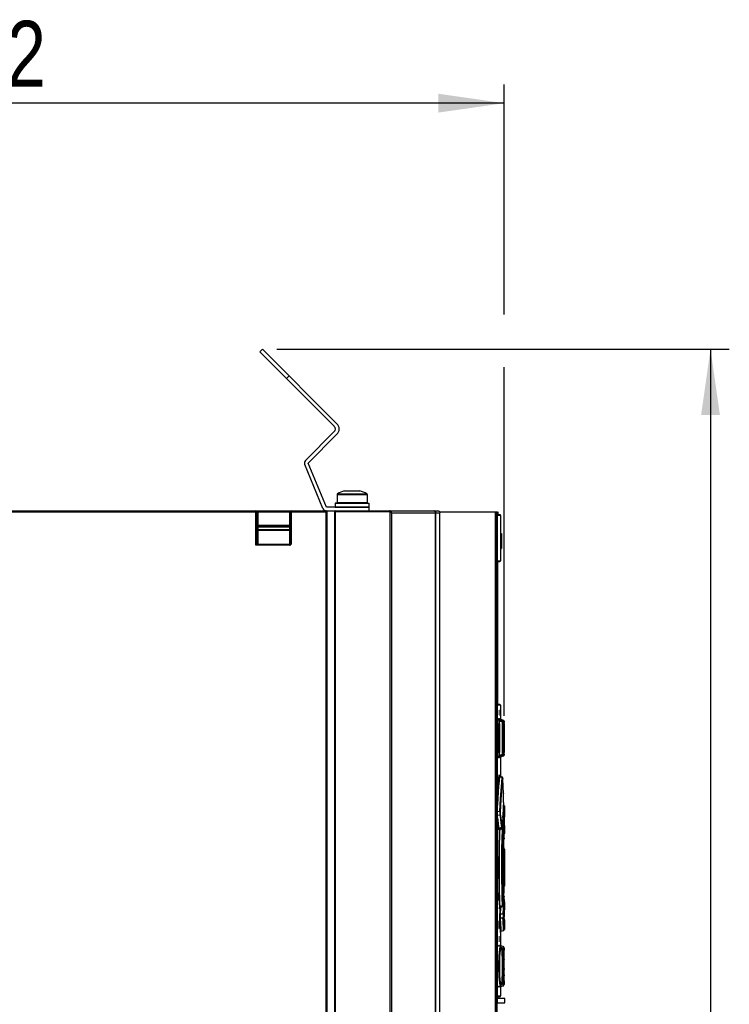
# Model space of a CAD drawing. Extents: x 0 to 420, y 0 to 297.
# Tile 13 of 38: x 173 to 211, y 182 to 235. Entities that reach past the tile are written whole.
import ezdxf

# ---------------------------------------------------------------- set-up
doc = ezdxf.new("R2010")
doc.units = 0
doc.header["$LTSCALE"] = 23.1
doc.layers.get('0').update_dxf_attribs({"linetype": 'CONTINUOUS'})
doc.styles.get("Standard").update_dxf_attribs({"font": 'txt', "width": 0.8})
doc.dimstyles.get("Standard").update_dxf_attribs({"dimtxt": 2.5, "dimasz": 2.5, "dimexe": 1.25, "dimexo": 0.625, "dimtad": 1, "dimcen": 2.5, "dimazin": 3, "dimtfac": 1, "dimtmove": 0, "dimatfit": 3})

# ---------------------------------------------------------------- blocks, each defined once
blk = doc.blocks.new('_FILLED')
at = {"color": 0, "linetype": 'BYBLOCK'}
blk.add_solid([(0, 0), (-1, 0.143), (-1, -0.143)], dxfattribs=at)
blk = doc.blocks.new('*D9')
at = {"color": 2, "linetype": 'CONTINUOUS'}
for p, q in [((146.74, 213.973), (146.74, 231.332)), ((199.14, 219.101), (199.14, 231.332)), ((146.74, 230.332), (172.94, 230.332)), ((199.14, 230.332), (172.94, 230.332)), ((199.14, 197.773), (199.14, 216.292))]:
    blk.add_line(p, q, dxfattribs=at)
at = {"color": 2, "linetype": 'CONTINUOUS', "xscale": 3.5, "yscale": 3.5, "zscale": 3.5, "rotation": 180}
blk.add_blockref('_FILLED', (146.74, 230.332), dxfattribs=at)
at = {"color": 2, "linetype": 'CONTINUOUS', "xscale": 3.5, "yscale": 3.5, "zscale": 3.5}
blk.add_blockref('_FILLED', (199.14, 230.332), dxfattribs=at)
at = {"color": 5, "linetype": 'CONTINUOUS', "width": 0.8}
blk.add_text('262', height=3.5, dxfattribs=at).set_placement((168.524, 231.207))
blk = doc.blocks.new('*D13')
at = {"color": 2, "linetype": 'CONTINUOUS'}
for p, q in [((187.038, 217.256), (211.105, 217.256)), ((210.105, 217.256), (210.105, 173.507)), ((210.105, 129.759), (210.105, 173.507)), ((174.015, 129.759), (211.105, 129.759))]:
    blk.add_line(p, q, dxfattribs=at)
at = {"color": 2, "linetype": 'CONTINUOUS', "xscale": 3.5, "yscale": 3.5, "zscale": 3.5}
for p, rotation in [((210.105, 217.256), 90), ((210.105, 129.759), 270)]:
    blk.add_blockref('_FILLED', p, dxfattribs=dict(at, rotation=rotation))
at = {"color": 5, "linetype": 'CONTINUOUS', "width": 0.8}
blk.add_text('437', height=3.5, rotation=90, dxfattribs=at).set_placement((209.23, 170.052))

msp = doc.modelspace()

# ---------------------------------------------------------------- linework, layer by layer
at = {"color": 7, "linetype": 'CONTINUOUS'}
for p, q in [((186.14, 217.114), (186.281, 217.256)), ((190.241, 213.296), (186.281, 217.256)), ((190.1, 213.155), (186.14, 217.114)), ((188.568, 211.34), (190.1, 212.872)), ((188.709, 211.199), (190.241, 212.73)), ((189.494, 208.782), (188.525, 211.122)), ((189.679, 208.859), (188.709, 211.199)), ((190.245, 209.534), (190.245, 209.099)), ((190.635, 209.719), (191.455, 209.719)), ((191.845, 209.534), (191.845, 209.099)), ((191.945, 208.859), (189.679, 208.859)), ((190.65, 209.089), (190.145, 209.064)), ((190.145, 209.064), (190.155, 208.865)), ((190.145, 209.064), (191.945, 209.064)), ((190.155, 208.865), (191.935, 208.865)), ((190.245, 209.099), (191.845, 209.099)), ((190.645, 208.865), (190.645, 208.859)), ((190.65, 209.089), (191.44, 209.089)), ((191.44, 209.089), (191.945, 209.064)), ((191.445, 208.865), (191.445, 208.859)), ((191.945, 209.064), (191.935, 208.865)), ((191.945, 208.859), (191.945, 208.659)), ((147.494, 208.659), (195.62, 208.659)), ((185.98, 206.979), (185.98, 208.609)), ((187.78, 206.979), (187.78, 208.609)), ((189.72, 138.709), (189.72, 208.609)), ((190.12, 208.609), (190.12, 138.709)), ((195.49, 139.083), (195.49, 208.559)), ((195.503, 208.559), (195.502, 208.574)), ((195.7, 208.619), (198.786, 208.619)), ((195.72, 139.083), (195.72, 208.559)), ((198.745, 208.619), (198.745, 142.615)), ((198.786, 182.749), (198.786, 208.619)), ((198.902, 208.459), (198.786, 208.459)), ((198.788, 208.619), (198.788, 208.459)), ((198.788, 208.619), (198.788, 208.619)), ((198.942, 208.419), (198.942, 207.459)), ((187.73, 207.859), (186.03, 207.859)), ((198.934, 207.459), (198.934, 206.659)), ((198.934, 207.459), (198.992, 207.459)), ((198.992, 206.659), (198.992, 207.459)), ((198.934, 206.659), (198.992, 206.659)), ((198.942, 206.659), (198.942, 206.009)), ((198.745, 205.969), (198.902, 205.969)), ((198.792, 198.369), (198.792, 205.969)), ((198.902, 198.369), (198.786, 198.369)), ((198.788, 197.829), (198.788, 198.049)), ((198.916, 198.049), (198.916, 197.829)), ((198.917, 198.089), (198.928, 198.089)), ((198.929, 197.829), (198.929, 198.049)), ((198.942, 198.329), (198.942, 197.603)), ((198.786, 197.564), (198.872, 197.564)), ((198.856, 197.52), (198.786, 197.545)), ((198.991, 197.52), (198.872, 197.564)), ((198.928, 197.789), (198.917, 197.789)), ((198.932, 197.564), (198.979, 197.564)), ((199.055, 197.52), (198.932, 197.564)), ((199.099, 197.52), (198.979, 197.564)), ((199.038, 197.335), (199.038, 195.828)), ((199.139, 197.453), (199.139, 197.458)), ((199.139, 197.447), (199.139, 197.453)), ((199.139, 197.436), (199.139, 197.447)), ((199.14, 197.409), (199.139, 197.436)), ((199.14, 197.357), (199.14, 197.409)), ((199.14, 197.357), (199.14, 195.825)), ((199.14, 195.76), (199.14, 195.825)), ((199.14, 195.729), (199.14, 195.76)), ((198.786, 195.613), (198.856, 195.637)), ((198.872, 195.593), (198.786, 195.593)), ((198.991, 195.637), (198.872, 195.593)), ((198.932, 195.593), (199.055, 195.637)), ((198.979, 195.593), (198.932, 195.593)), ((198.94, 195.543), (198.94, 195.545)), ((198.942, 195.555), (198.942, 194.548)), ((199.099, 195.637), (198.979, 195.593)), ((199.139, 195.701), (199.139, 195.712)), ((199.034, 194.502), (198.9, 194.57)), ((199.069, 194.418), (199.069, 194.425)), ((199.069, 194.411), (199.069, 194.418)), ((199.08, 194.033), (199.069, 194.411)), ((199.09, 193.645), (199.08, 194.033)), ((199.099, 193.267), (199.09, 193.645)), ((199.098, 193.165), (199.099, 193.176)), ((199.098, 193.161), (199.098, 193.165)), ((199.099, 193.251), (199.099, 193.267)), ((199.102, 193.04), (199.091, 193.044)), ((199.142, 192.981), (199.142, 192.477)), ((198.836, 191.728), (198.836, 191.727)), ((198.865, 191.761), (198.998, 191.827)), ((199.053, 191.765), (198.967, 191.812)), ((199.034, 191.901), (199.035, 191.908)), ((199.035, 191.908), (199.035, 191.917)), ((199.085, 191.702), (199.085, 191.707)), ((199.086, 191.696), (199.085, 191.702)), ((199.086, 191.691), (199.086, 191.696)), ((199.099, 191.378), (199.086, 191.691)), ((199.14, 192.007), (199.14, 191.979)), ((199.14, 191.939), (199.142, 191.939)), ((199.142, 191.939), (199.142, 191.513)), ((199.111, 191.056), (199.099, 191.378)), ((199.12, 190.741), (199.111, 191.056)), ((199.133, 191.233), (199.134, 191.235)), ((199.133, 191.231), (199.133, 191.233)), ((199.133, 191.227), (199.133, 191.229)), ((199.134, 191.24), (199.139, 191.426)), ((199.134, 191.237), (199.134, 191.24)), ((199.134, 191.235), (199.134, 191.238)), ((199.139, 191.42), (199.142, 191.511)), ((199.117, 190.403), (199.121, 190.663)), ((199.121, 190.728), (199.12, 190.741)), ((199.142, 190.684), (199.142, 188.714)), ((199.097, 190.159), (199.097, 190.177)), ((199.097, 189.239), (199.097, 190.159)), ((199.077, 189.801), (199.077, 189.596)), ((199.097, 189.22), (199.097, 189.239)), ((199.12, 188.658), (199.121, 188.67)), ((198.798, 188.358), (198.795, 188.355)), ((199.086, 187.706), (199.099, 188.02)), ((199.134, 188.159), (199.134, 188.162)), ((199.134, 188.153), (199.134, 188.159)), ((199.142, 187.886), (199.134, 188.153)), ((198.915, 187.557), (199.053, 187.633)), ((199.085, 187.696), (199.086, 187.706)), ((199.085, 187.688), (199.085, 187.696)), ((199.14, 187.459), (199.142, 187.459)), ((199.14, 187.459), (199.14, 187.453)), ((199.14, 187.419), (199.14, 187.39)), ((199.142, 187.884), (199.142, 187.459)), ((198.859, 186.858), (198.857, 186.855)), ((199.142, 186.919), (199.141, 187.084)), ((199.142, 186.919), (199.142, 186.417)), ((198.857, 186.461), (198.859, 186.458)), ((198.981, 186.313), (199.102, 186.357)), ((198.786, 186.049), (198.794, 186.049)), ((198.797, 185.789), (198.797, 186.009)), ((198.916, 186.009), (198.916, 185.789)), ((198.918, 186.049), (198.928, 186.049)), ((198.929, 185.789), (198.929, 186.009)), ((198.942, 186.257), (198.942, 185.558)), ((198.794, 185.749), (198.786, 185.749)), ((198.941, 185.5), (198.82, 185.544)), ((198.928, 185.749), (198.918, 185.749)), ((198.928, 185.581), (198.928, 185.581)), ((199.084, 185.5), (198.963, 185.544)), ((199.133, 185.341), (199.132, 185.367)), ((199.134, 185.312), (199.133, 185.341)), ((199.135, 185.278), (199.134, 185.312)), ((199.136, 185.218), (199.135, 185.278)), ((199.041, 184.813), (199.039, 184.916)), ((199.043, 184.7), (199.041, 184.813)), ((199.137, 185.144), (199.136, 185.218)), ((199.138, 185.023), (199.137, 185.144)), ((199.14, 184.79), (199.138, 185.023)), ((199.14, 184.291), (199.14, 184.79)), ((199.045, 184.577), (199.043, 184.7)), ((199.043, 184.216), (199.045, 184.339)), ((199.045, 184.459), (199.045, 184.577)), ((199.045, 184.339), (199.045, 184.459)), ((199.139, 183.952), (199.14, 184.291)), ((199.041, 184.103), (199.043, 184.216)), ((199.135, 183.662), (199.136, 183.718)), ((199.136, 183.718), (199.138, 183.809)), ((199.138, 183.809), (199.139, 183.952)), ((198.82, 183.374), (198.941, 183.418)), ((198.928, 183.336), (198.928, 183.338)), ((198.928, 183.336), (198.928, 183.336)), ((198.942, 183.36), (198.942, 182.879)), ((198.963, 183.373), (199.084, 183.417)), ((199.133, 183.588), (199.134, 183.615)), ((199.133, 183.564), (199.133, 183.588)), ((199.134, 183.615), (199.135, 183.662)), ((198.902, 182.839), (198.786, 182.839)), ((199.166, 182.749), (198.786, 182.749)), ((198.788, 182.839), (198.788, 182.749)), ((199.166, 182.509), (199.166, 182.749)), ((198.745, 182.509), (199.166, 182.509))]:
    msp.add_line(p, q, dxfattribs=at)
at = {"color": 9, "linetype": 'CONTINUOUS'}
for p, q in [((187.696, 215.842), (187.554, 215.7)), ((190.245, 209.534), (191.845, 209.534)), ((190.265, 209.569), (191.824, 209.569)), ((147.494, 208.609), (189.72, 208.609)), ((185.93, 206.838), (185.93, 208.659)), ((186.03, 208.609), (186.03, 206.944)), ((187.73, 208.633), (187.73, 208.652)), ((187.73, 206.838), (187.73, 208.633)), ((187.83, 206.979), (187.83, 208.659)), ((189.67, 138.659), (189.67, 208.659)), ((193.041, 208.609), (190.12, 208.609)), ((190.17, 138.659), (190.17, 208.659)), ((193.041, 208.609), (193.041, 208.659)), ((193.052, 208.607), (193.063, 208.656)), ((193.052, 208.607), (193.052, 139.1)), ((193.15, 208.559), (193.15, 139.084)), ((193.15, 208.559), (195.72, 208.559)), ((195.409, 208.657), (195.394, 208.659)), ((195.503, 139.083), (195.503, 208.559)), ((198.652, 208.619), (198.652, 141.67)), ((198.676, 208.619), (198.676, 141.67)), ((198.745, 208.619), (198.745, 142.609)), ((198.769, 208.619), (198.769, 182.509)), ((198.786, 182.749), (198.786, 208.619)), ((198.942, 208.419), (198.786, 208.419)), ((185.98, 207.909), (187.78, 207.909)), ((185.98, 207.809), (187.78, 207.809)), ((185.98, 207.679), (187.78, 207.679)), ((186.03, 207.644), (187.73, 207.644)), ((198.985, 207.459), (198.985, 206.659)), ((185.965, 206.909), (185.93, 206.838)), ((186.001, 206.873), (185.93, 206.838)), ((187.73, 206.838), (185.93, 206.838)), ((187.73, 206.873), (186.001, 206.873)), ((187.78, 206.979), (187.83, 206.979)), ((198.745, 206.009), (198.942, 206.009)), ((198.942, 198.329), (198.786, 198.329)), ((198.786, 197.829), (198.788, 197.829)), ((198.929, 198.049), (198.916, 198.049)), ((198.916, 197.829), (198.929, 197.829)), ((198.786, 197.621), (198.832, 197.621)), ((198.786, 197.357), (198.844, 197.336)), ((198.832, 197.621), (198.837, 197.597)), ((198.832, 197.621), (198.837, 197.609)), ((198.837, 197.609), (198.839, 197.596)), ((198.837, 197.597), (198.851, 197.577)), ((198.844, 197.336), (198.883, 197.336)), ((198.844, 195.821), (198.844, 197.336)), ((198.851, 197.577), (198.872, 197.564)), ((198.99, 197.52), (198.856, 197.52)), ((198.872, 197.564), (198.872, 197.564)), ((198.883, 197.336), (198.883, 195.821)), ((198.892, 197.621), (198.939, 197.621)), ((199.03, 197.464), (198.896, 197.464)), ((198.939, 197.621), (198.94, 197.609)), ((198.939, 197.621), (198.944, 197.597)), ((198.944, 197.597), (198.958, 197.577)), ((198.958, 197.577), (198.979, 197.564)), ((198.979, 197.564), (198.979, 197.564)), ((198.991, 197.52), (198.99, 197.52)), ((199.038, 197.352), (199.038, 197.329)), ((199.038, 197.338), (199.049, 197.334)), ((199.038, 197.329), (199.038, 197.329)), ((199.049, 197.334), (199.089, 197.334)), ((199.049, 195.823), (199.049, 197.334)), ((199.099, 197.52), (199.055, 197.52)), ((199.089, 197.334), (199.089, 195.823)), ((199.139, 197.464), (199.094, 197.464)), ((199.099, 197.52), (199.099, 197.52)), ((199.134, 197.488), (199.139, 197.464)), ((199.139, 197.444), (199.139, 197.44)), ((198.844, 195.821), (198.786, 195.8)), ((198.883, 195.821), (198.844, 195.821)), ((199.038, 195.828), (199.038, 195.828)), ((199.049, 195.823), (199.038, 195.819)), ((199.089, 195.823), (199.049, 195.823)), ((199.14, 195.772), (199.14, 195.76)), ((198.832, 195.537), (198.786, 195.537)), ((198.837, 195.561), (198.832, 195.537)), ((198.851, 195.58), (198.837, 195.561)), ((198.872, 195.593), (198.851, 195.58)), ((198.856, 195.637), (198.99, 195.637)), ((198.872, 195.593), (198.872, 195.593)), ((198.939, 195.537), (198.892, 195.537)), ((198.896, 195.694), (199.03, 195.694)), ((198.944, 195.561), (198.939, 195.537)), ((198.94, 195.548), (198.939, 195.537)), ((198.979, 195.593), (198.979, 195.593)), ((198.99, 195.637), (198.991, 195.637)), ((199.055, 195.637), (199.099, 195.637)), ((199.094, 195.693), (199.139, 195.693)), ((199.12, 195.65), (199.099, 195.637)), ((199.099, 195.637), (199.099, 195.637)), ((198.901, 194.548), (199.025, 194.484)), ((198.986, 193.996), (199.025, 194.484)), ((199.069, 194.409), (199.069, 194.418)), ((199.069, 194.409), (199.069, 194.411)), ((198.942, 193.367), (198.986, 193.996)), ((199.09, 193.648), (199.09, 193.645)), ((198.902, 192.684), (198.942, 193.367)), ((199.098, 193.161), (199.078, 192.819)), ((199.098, 193.165), (199.098, 193.161)), ((199.098, 193.165), (199.098, 193.165)), ((199.099, 193.268), (199.099, 193.267)), ((199.099, 193.268), (199.099, 193.267)), ((198.902, 192.684), (198.786, 192.669)), ((199.078, 192.819), (199.055, 192.37)), ((199.075, 192.526), (199.089, 192.79)), ((199.089, 192.79), (199.101, 193.012)), ((199.101, 193.012), (199.102, 193.04)), ((199.115, 192.479), (199.128, 192.739)), ((199.128, 192.739), (199.14, 192.956)), ((199.14, 192.956), (199.142, 192.984)), ((198.786, 192.49), (198.905, 192.504)), ((198.975, 192.332), (198.944, 192.552)), ((199.055, 192.37), (199.035, 191.917)), ((199.046, 192.167), (199.067, 192.166)), ((199.067, 192.362), (199.054, 192.363)), ((199.067, 192.362), (199.075, 192.526)), ((199.107, 192.318), (199.115, 192.479)), ((198.841, 191.8), (198.839, 191.753)), ((198.989, 191.843), (198.865, 191.781)), ((198.916, 191.786), (199.041, 191.716)), ((199.035, 191.917), (199.034, 191.895)), ((199.035, 191.915), (199.035, 191.917)), ((199.085, 191.707), (199.086, 191.688)), ((199.086, 191.688), (199.086, 191.691)), ((199.099, 191.378), (199.099, 191.372)), ((199.111, 191.057), (199.111, 191.056)), ((199.133, 191.235), (199.134, 191.246)), ((199.134, 191.244), (199.134, 191.246)), ((199.142, 191.513), (199.142, 191.511)), ((199.12, 190.742), (199.12, 190.741)), ((199.121, 190.648), (199.121, 190.65)), ((199.121, 190.648), (199.121, 190.647)), ((199.137, 190.353), (199.14, 190.572)), ((199.14, 190.572), (199.142, 190.684)), ((199.097, 190.159), (199.093, 190.159)), ((199.117, 190.403), (199.117, 190.374)), ((199.134, 189.934), (199.135, 190.157)), ((199.135, 190.157), (199.137, 190.353)), ((199.113, 189.699), (199.133, 189.699)), ((199.133, 189.699), (199.134, 189.934)), ((199.134, 189.465), (199.133, 189.699)), ((199.135, 189.242), (199.134, 189.465)), ((199.093, 189.239), (199.097, 189.239)), ((199.113, 189.411), (199.113, 189.388)), ((199.137, 189.045), (199.135, 189.242)), ((199.139, 188.888), (199.137, 189.045)), ((199.12, 188.655), (199.111, 188.341)), ((199.12, 188.657), (199.12, 188.658)), ((199.12, 188.657), (199.12, 188.655)), ((199.121, 188.751), (199.121, 188.75)), ((199.121, 188.735), (199.121, 188.75)), ((199.142, 188.714), (199.139, 188.888)), ((199.041, 187.682), (199.029, 188.091)), ((199.099, 188.025), (199.099, 188.02)), ((199.133, 188.159), (199.132, 188.141)), ((199.134, 188.152), (199.134, 188.153)), ((199.142, 187.886), (199.142, 187.884)), ((198.879, 187.534), (198.876, 187.577)), ((198.911, 187.555), (198.901, 187.266)), ((199.041, 187.682), (198.916, 187.611)), ((199.077, 187.548), (199.067, 187.231)), ((199.081, 187.666), (199.077, 187.548)), ((199.082, 187.694), (199.081, 187.715)), ((199.086, 187.706), (199.086, 187.709)), ((199.067, 187.231), (198.941, 187.227)), ((198.941, 187.032), (199.067, 187.035)), ((199.115, 186.92), (199.107, 187.08)), ((199.122, 186.778), (199.115, 186.92)), ((198.981, 186.313), (198.972, 186.459)), ((199.102, 186.357), (199.094, 186.508)), ((199.133, 186.563), (199.122, 186.778)), ((199.142, 186.413), (199.133, 186.563)), ((198.797, 186.009), (198.786, 186.009)), ((198.929, 186.009), (198.916, 186.009)), ((198.786, 185.789), (198.797, 185.789)), ((198.786, 185.594), (198.793, 185.583)), ((198.793, 185.583), (198.801, 185.556)), ((198.916, 185.789), (198.929, 185.789)), ((198.928, 185.583), (198.929, 185.579)), ((198.953, 185.494), (198.954, 185.502)), ((199.135, 185.278), (199.135, 185.269)), ((199.039, 184.916), (199.038, 184.915)), ((199.041, 184.813), (199.041, 184.807)), ((199.14, 184.807), (199.14, 184.79)), ((198.786, 184.459), (198.894, 184.459)), ((199.043, 184.7), (199.043, 184.693)), ((199.045, 184.577), (199.045, 184.576)), ((199.09, 184.459), (199.045, 184.459)), ((199.045, 184.34), (199.045, 184.339)), ((199.14, 184.34), (199.14, 184.291)), ((199.136, 183.721), (199.136, 183.718)), ((199.139, 184.001), (199.139, 183.952)), ((198.933, 183.41), (198.931, 183.365)), ((198.933, 183.415), (198.933, 183.41)), ((198.953, 183.419), (198.953, 183.424)), ((199.135, 183.648), (199.134, 183.615)), ((199.136, 183.679), (199.135, 183.662)), ((198.745, 182.879), (198.942, 182.879))]:
    msp.add_line(p, q, dxfattribs=at)
for points in [[(185.93, 208.659), (185.947, 208.658), (185.962, 208.656), (185.976, 208.653), (185.988, 208.649), (185.998, 208.645), (186.007, 208.64), (186.014, 208.635), (186.02, 208.63), (186.025, 208.624), (186.028, 208.619), (186.029, 208.614), (186.03, 208.609)], [(187.73, 208.652), (187.73, 208.656), (187.73, 208.658), (187.73, 208.659)], [(193.063, 208.656), (193.052, 208.658), (193.041, 208.659)], [(193.052, 208.607), (193.046, 208.608), (193.041, 208.609)], [(193.15, 208.559), (193.145, 208.566), (193.138, 208.574), (193.129, 208.581), (193.118, 208.588), (193.106, 208.594), (193.094, 208.598), (193.08, 208.602), (193.066, 208.605), (193.052, 208.607)], [(193.15, 208.559), (193.147, 208.574), (193.141, 208.59), (193.134, 208.604), (193.125, 208.617), (193.114, 208.628), (193.102, 208.638), (193.09, 208.646), (193.076, 208.652), (193.063, 208.656)], [(195.407, 208.657), (195.407, 208.657), (195.4, 208.659)], [(195.485, 208.588), (195.48, 208.602), (195.472, 208.616), (195.463, 208.628), (195.452, 208.638), (195.439, 208.647), (195.425, 208.653), (195.409, 208.657)], [(195.49, 208.559), (195.488, 208.574), (195.485, 208.588)], [(185.98, 207.679), (185.981, 207.672), (185.984, 207.666), (185.988, 207.66), (185.995, 207.654), (186.002, 207.65), (186.011, 207.647), (186.02, 207.645), (186.03, 207.644)], [(187.73, 207.644), (187.74, 207.645), (187.749, 207.647), (187.758, 207.65), (187.765, 207.654), (187.772, 207.66), (187.776, 207.666), (187.779, 207.672), (187.78, 207.679)], [(185.98, 206.979), (185.979, 206.963), (185.977, 206.947), (185.974, 206.932), (185.97, 206.92), (185.965, 206.909)], [(185.965, 206.909), (185.97, 206.9), (185.977, 206.892), (185.984, 206.885), (185.992, 206.878), (186.001, 206.873)], [(185.98, 206.979), (185.981, 206.972), (185.984, 206.966), (185.988, 206.96), (185.995, 206.954), (186.002, 206.95), (186.011, 206.947), (186.02, 206.945), (186.03, 206.944)], [(186.03, 206.944), (186.029, 206.927), (186.024, 206.911), (186.018, 206.897), (186.01, 206.884), (186.001, 206.873)], [(187.73, 206.873), (187.735, 206.874), (187.74, 206.876), (187.746, 206.879), (187.752, 206.884), (187.758, 206.891), (187.763, 206.9), (187.769, 206.912), (187.773, 206.926), (187.777, 206.942), (187.779, 206.96), (187.78, 206.979)], [(187.73, 206.838), (187.74, 206.839), (187.751, 206.841), (187.762, 206.846), (187.774, 206.852), (187.786, 206.862), (187.797, 206.874), (187.807, 206.89), (187.816, 206.908), (187.824, 206.929), (187.828, 206.953), (187.83, 206.979)], [(198.856, 197.52), (198.857, 197.509), (198.855, 197.482), (198.852, 197.442), (198.849, 197.392), (198.844, 197.336)], [(198.896, 197.464), (198.891, 197.487), (198.877, 197.507), (198.856, 197.52)], [(198.883, 197.336), (198.884, 197.387), (198.887, 197.427), (198.891, 197.454), (198.896, 197.464)], [(198.885, 197.559), (198.886, 197.576), (198.889, 197.609), (198.892, 197.621)], [(198.932, 197.564), (198.911, 197.577), (198.897, 197.597), (198.892, 197.621)], [(198.922, 197.546), (198.924, 197.557), (198.932, 197.564)], [(198.99, 197.52), (199.011, 197.507), (199.025, 197.487), (199.03, 197.464)], [(199.03, 197.464), (199.033, 197.453), (199.036, 197.425), (199.037, 197.382), (199.038, 197.367)], [(199.055, 197.52), (199.057, 197.509), (199.058, 197.482), (199.057, 197.442), (199.054, 197.391), (199.049, 197.334)], [(199.094, 197.464), (199.089, 197.487), (199.076, 197.507), (199.055, 197.52)], [(199.089, 197.334), (199.089, 197.386), (199.09, 197.427), (199.092, 197.454), (199.094, 197.464)], [(199.099, 197.52), (199.12, 197.507), (199.134, 197.488)], [(199.139, 197.464), (199.139, 197.453), (199.139, 197.447)], [(199.14, 197.431), (199.14, 197.425), (199.14, 197.409)], [(198.844, 195.821), (198.849, 195.763), (198.853, 195.714), (198.855, 195.674), (198.857, 195.648), (198.856, 195.637)], [(198.896, 195.694), (198.89, 195.704), (198.886, 195.732), (198.884, 195.772), (198.883, 195.821)], [(199.038, 195.828), (199.037, 195.774), (199.036, 195.731), (199.033, 195.703), (199.03, 195.694)], [(199.049, 195.823), (199.054, 195.765), (199.057, 195.714), (199.058, 195.674), (199.057, 195.648), (199.055, 195.637)], [(199.094, 195.693), (199.092, 195.704), (199.09, 195.732), (199.089, 195.772), (199.089, 195.823)], [(198.839, 195.561), (198.837, 195.548), (198.832, 195.537)], [(198.856, 195.637), (198.877, 195.65), (198.891, 195.67), (198.896, 195.694)], [(198.892, 195.537), (198.889, 195.549), (198.886, 195.583), (198.885, 195.598)], [(198.892, 195.537), (198.897, 195.56), (198.911, 195.58), (198.932, 195.593)], [(198.932, 195.593), (198.924, 195.601), (198.922, 195.612)], [(198.979, 195.593), (198.958, 195.58), (198.944, 195.561)], [(199.03, 195.694), (199.025, 195.67), (199.011, 195.65), (198.99, 195.637)], [(199.055, 195.637), (199.075, 195.65), (199.089, 195.669), (199.094, 195.693)], [(199.139, 195.693), (199.134, 195.67), (199.12, 195.65)], [(199.14, 195.731), (199.139, 195.703), (199.139, 195.693)], [(198.786, 193.636), (198.795, 193.757), (198.818, 194.065), (198.84, 194.345), (198.862, 194.595)], [(198.786, 193.003), (198.788, 193.038), (198.811, 193.39), (198.834, 193.719), (198.857, 194.022), (198.88, 194.299), (198.901, 194.548)], [(198.862, 194.595), (198.865, 194.619), (198.868, 194.623), (198.871, 194.607)], [(198.862, 194.595), (198.867, 194.576), (198.881, 194.559), (198.901, 194.548)], [(198.871, 194.607), (198.873, 194.573), (198.875, 194.525)], [(198.901, 194.548), (198.899, 194.566), (198.9, 194.57)], [(198.942, 192.654), (198.981, 193.325), (199.025, 193.949), (199.064, 194.437)], [(199.034, 194.502), (199.032, 194.5), (199.025, 194.484)], [(199.025, 194.484), (199.045, 194.473), (199.058, 194.457), (199.064, 194.437)], [(199.069, 194.425), (199.068, 194.433), (199.067, 194.446), (199.065, 194.447), (199.064, 194.437)], [(199.1, 193.238), (199.099, 193.24), (199.099, 193.251)], [(199.099, 193.199), (199.099, 193.211), (199.099, 193.212)], [(199.099, 193.176), (199.099, 193.185), (199.099, 193.187)], [(198.902, 192.684), (198.906, 192.635), (198.908, 192.585), (198.908, 192.539), (198.905, 192.504)], [(198.942, 192.654), (198.936, 192.666), (198.922, 192.676), (198.902, 192.684)], [(198.944, 192.552), (198.942, 192.573), (198.941, 192.599), (198.941, 192.627), (198.942, 192.654)], [(198.865, 191.781), (198.837, 192.017), (198.806, 192.252), (198.786, 192.393)], [(198.905, 192.504), (198.924, 192.515), (198.938, 192.532), (198.944, 192.552)], [(198.905, 192.504), (198.935, 192.284), (198.964, 192.063), (198.989, 191.843)], [(199.028, 191.891), (199.003, 192.111), (198.975, 192.332)], [(199.107, 192.318), (199.102, 192.336), (199.088, 192.352), (199.067, 192.362)], [(199.067, 192.362), (199.073, 192.319), (199.075, 192.266), (199.073, 192.213), (199.067, 192.166)], [(199.067, 192.166), (199.087, 192.175), (199.101, 192.189), (199.107, 192.206)], [(199.067, 192.166), (199.077, 191.85), (199.081, 191.731)], [(199.107, 192.206), (199.106, 192.234), (199.106, 192.264), (199.106, 192.293), (199.107, 192.318)], [(199.132, 191.256), (199.125, 191.573), (199.117, 191.889), (199.107, 192.206)], [(198.786, 192.059), (198.798, 191.969), (198.826, 191.733)], [(198.865, 191.781), (198.845, 191.77), (198.831, 191.753), (198.826, 191.733)], [(198.839, 191.753), (198.836, 191.722), (198.833, 191.708), (198.829, 191.712), (198.826, 191.733)], [(198.874, 191.766), (198.868, 191.575), (198.859, 191.312), (198.852, 191.036), (198.846, 190.75), (198.841, 190.455), (198.838, 190.156), (198.836, 189.852), (198.836, 189.547), (198.838, 189.242), (198.841, 188.942), (198.846, 188.649), (198.852, 188.363), (198.859, 188.087), (198.868, 187.824), (198.876, 187.577)], [(198.865, 191.761), (198.864, 191.763), (198.865, 191.781)], [(198.916, 187.611), (198.907, 187.854), (198.899, 188.113), (198.891, 188.384), (198.885, 188.665), (198.881, 188.954), (198.877, 189.249), (198.876, 189.547), (198.876, 189.847), (198.877, 190.146), (198.881, 190.441), (198.885, 190.731), (198.891, 191.013), (198.899, 191.284), (198.907, 191.543), (198.916, 191.786)], [(199.028, 191.891), (199.023, 191.871), (199.01, 191.854), (198.989, 191.843)], [(198.989, 191.843), (198.996, 191.828), (198.998, 191.827)], [(199.014, 190.67), (199.026, 191.225), (199.041, 191.716)], [(199.034, 191.895), (199.032, 191.883), (199.03, 191.881), (199.028, 191.891)], [(199.053, 191.765), (199.052, 191.764), (199.049, 191.75), (199.041, 191.716)], [(199.041, 191.716), (199.061, 191.708), (199.075, 191.696), (199.081, 191.682)], [(199.081, 187.715), (199.068, 188.131), (199.057, 188.582), (199.049, 189.091), (199.046, 189.599), (199.047, 190.127), (199.054, 190.645), (199.066, 191.192), (199.081, 191.682)], [(199.081, 191.682), (199.082, 191.704), (199.083, 191.712), (199.085, 191.707)], [(199.132, 191.256), (199.127, 191.24), (199.114, 191.226), (199.105, 191.222)], [(199.132, 191.256), (199.133, 191.238), (199.133, 191.235)], [(199.029, 188.091), (199.018, 188.543), (199.01, 189.065), (199.006, 189.59), (199.008, 190.136), (199.014, 190.67)], [(199.121, 190.703), (199.121, 190.713), (199.121, 190.716)], [(199.121, 190.676), (199.121, 190.679), (199.121, 190.689)], [(199.121, 188.682), (199.121, 188.685), (199.121, 188.719), (199.121, 188.722)], [(199.105, 188.175), (199.113, 188.172), (199.127, 188.158), (199.132, 188.141)], [(199.107, 187.192), (199.117, 187.508), (199.125, 187.825), (199.132, 188.141)], [(199.134, 188.152), (199.133, 188.163), (199.133, 188.159)], [(198.916, 187.611), (198.896, 187.603), (198.882, 187.591), (198.876, 187.577)], [(198.887, 187.524), (198.884, 187.506), (198.881, 187.509), (198.879, 187.534)], [(198.915, 187.557), (198.913, 187.558), (198.913, 187.564), (198.913, 187.575), (198.914, 187.59), (198.916, 187.611)], [(198.941, 187.227), (198.952, 187.564), (198.953, 187.578)], [(199.081, 187.715), (199.075, 187.701), (199.061, 187.689), (199.041, 187.682)], [(199.041, 187.682), (199.048, 187.653), (199.052, 187.636), (199.053, 187.633)], [(199.086, 187.709), (199.085, 187.69), (199.083, 187.685), (199.082, 187.694)], [(198.902, 186.988), (198.9, 187.037), (198.899, 187.095), (198.899, 187.156), (198.9, 187.215), (198.901, 187.266)], [(198.941, 187.227), (198.92, 187.236), (198.907, 187.249), (198.901, 187.266)], [(198.902, 186.988), (198.907, 187.006), (198.921, 187.022), (198.941, 187.032)], [(198.942, 186.257), (198.933, 186.405), (198.919, 186.654), (198.902, 186.988)], [(198.941, 187.032), (198.937, 187.051), (198.934, 187.071), (198.932, 187.093), (198.93, 187.115), (198.93, 187.137), (198.931, 187.16), (198.933, 187.183), (198.936, 187.205), (198.941, 187.227)], [(198.972, 186.459), (198.958, 186.705), (198.941, 187.032)], [(199.067, 187.231), (199.073, 187.183), (199.075, 187.13), (199.073, 187.078), (199.067, 187.035)], [(199.107, 187.192), (199.101, 187.208), (199.088, 187.222), (199.067, 187.231)], [(199.067, 187.035), (199.088, 187.045), (199.101, 187.061), (199.107, 187.08)], [(199.094, 186.508), (199.082, 186.728), (199.075, 186.871), (199.067, 187.035)], [(199.107, 187.08), (199.106, 187.105), (199.106, 187.135), (199.106, 187.164), (199.107, 187.192)], [(198.786, 185.477), (198.791, 185.499), (198.802, 185.528), (198.812, 185.542), (198.82, 185.544)], [(198.855, 184.459), (198.856, 184.584), (198.858, 184.707), (198.861, 184.827), (198.866, 184.941), (198.871, 185.049), (198.878, 185.149), (198.885, 185.237), (198.894, 185.315), (198.902, 185.38), (198.911, 185.432), (198.921, 185.469), (198.93, 185.492), (198.939, 185.5), (198.941, 185.5)], [(198.905, 184.915), (198.911, 185.017), (198.917, 185.111), (198.925, 185.195), (198.933, 185.268), (198.942, 185.331), (198.951, 185.38), (198.96, 185.415), (198.969, 185.436), (198.979, 185.444), (198.988, 185.436), (198.996, 185.415), (199.004, 185.38), (199.012, 185.331), (199.019, 185.268), (199.025, 185.195), (199.03, 185.111), (199.035, 185.017), (199.035, 185.008)], [(198.91, 185.511), (198.914, 185.553), (198.918, 185.583), (198.922, 185.599), (198.925, 185.599), (198.928, 185.583)], [(198.954, 185.502), (198.961, 185.542), (198.963, 185.544)], [(199.055, 184.942), (199.057, 185.051), (199.06, 185.15), (199.063, 185.238), (199.067, 185.316), (199.07, 185.381), (199.074, 185.432), (199.077, 185.47), (199.081, 185.492), (199.084, 185.5)], [(199.09, 184.459), (199.09, 184.577), (199.091, 184.693), (199.092, 184.808), (199.094, 184.916), (199.097, 185.018), (199.1, 185.112), (199.103, 185.196), (199.106, 185.269), (199.11, 185.331), (199.113, 185.38), (199.117, 185.415), (199.12, 185.436), (199.123, 185.444), (199.126, 185.437), (199.129, 185.415), (199.13, 185.406)], [(199.13, 185.397), (199.131, 185.38), (199.132, 185.367)], [(199.133, 185.355), (199.133, 185.331), (199.134, 185.312)], [(198.894, 184.459), (198.895, 184.576), (198.897, 184.693), (198.9, 184.807), (198.905, 184.915)], [(199.05, 184.459), (199.05, 184.585), (199.051, 184.708), (199.053, 184.827), (199.055, 184.942)], [(198.941, 183.418), (198.939, 183.417), (198.93, 183.425), (198.921, 183.448), (198.912, 183.485), (198.902, 183.537), (198.894, 183.602), (198.886, 183.679), (198.878, 183.768), (198.871, 183.867), (198.866, 183.974), (198.861, 184.089), (198.858, 184.209), (198.856, 184.332), (198.855, 184.459)], [(198.911, 183.901), (198.905, 184.003), (198.9, 184.111), (198.897, 184.225), (198.895, 184.342), (198.894, 184.459)], [(199.044, 184.276), (199.043, 184.224), (199.043, 184.216)], [(199.057, 183.866), (199.055, 183.974), (199.053, 184.088), (199.051, 184.208), (199.05, 184.332), (199.05, 184.459)], [(199.13, 183.511), (199.129, 183.502), (199.126, 183.481), (199.123, 183.474), (199.12, 183.481), (199.117, 183.502), (199.113, 183.538), (199.11, 183.587), (199.106, 183.649), (199.103, 183.722), (199.1, 183.806), (199.097, 183.9), (199.094, 184.002), (199.092, 184.111), (199.091, 184.225), (199.09, 184.342), (199.09, 184.459)], [(199.035, 183.908), (199.035, 183.899), (199.03, 183.805), (199.025, 183.721), (199.019, 183.648), (199.012, 183.586), (199.004, 183.537), (198.996, 183.502), (198.987, 183.481), (198.978, 183.474), (198.969, 183.481), (198.96, 183.502), (198.951, 183.538), (198.942, 183.587), (198.933, 183.649), (198.925, 183.723), (198.917, 183.807), (198.911, 183.901)], [(199.04, 184.05), (199.038, 184.001), (199.039, 184)], [(199.042, 184.158), (199.041, 184.11), (199.041, 184.103)], [(199.084, 183.417), (199.081, 183.425), (199.077, 183.447), (199.074, 183.485), (199.07, 183.536), (199.067, 183.601), (199.063, 183.679), (199.06, 183.768), (199.057, 183.866)], [(198.82, 183.374), (198.812, 183.375), (198.802, 183.39), (198.791, 183.419), (198.786, 183.44)], [(198.801, 183.361), (198.793, 183.334), (198.786, 183.323)], [(198.931, 183.365), (198.928, 183.334), (198.925, 183.319), (198.922, 183.319), (198.918, 183.334), (198.914, 183.365), (198.91, 183.406)], [(198.963, 183.373), (198.961, 183.375), (198.957, 183.39), (198.953, 183.419)], [(199.132, 183.553), (199.131, 183.537), (199.13, 183.518)], [(199.133, 183.588), (199.133, 183.586), (199.133, 183.564)]]:
    msp.add_lwpolyline(points, dxfattribs=at)
at = {"color": 7, "linetype": 'CONTINUOUS'}
for points in [[(195.49, 208.559), (195.489, 208.575), (195.485, 208.591), (195.478, 208.606), (195.469, 208.621), (195.458, 208.633), (195.445, 208.644), (195.43, 208.651), (195.413, 208.657), (195.397, 208.659), (195.394, 208.659)], [(195.502, 208.574), (195.498, 208.588), (195.492, 208.603), (195.484, 208.616), (195.474, 208.628), (195.462, 208.638), (195.448, 208.647), (195.433, 208.653), (195.416, 208.657), (195.4, 208.659)], [(195.62, 208.659), (195.635, 208.657), (195.651, 208.654), (195.665, 208.648), (195.679, 208.64), (195.691, 208.629), (195.701, 208.617), (195.709, 208.604), (195.715, 208.589), (195.719, 208.574), (195.72, 208.559)], [(198.788, 198.049), (198.787, 198.069), (198.786, 198.083), (198.786, 198.084)], [(198.786, 197.793), (198.786, 197.794), (198.787, 197.808), (198.788, 197.829)], [(198.917, 198.089), (198.916, 198.083), (198.916, 198.069), (198.916, 198.049)], [(198.916, 197.829), (198.916, 197.809), (198.916, 197.794), (198.917, 197.789)], [(198.929, 198.049), (198.929, 198.069), (198.928, 198.083), (198.928, 198.089)], [(198.928, 197.789), (198.928, 197.794), (198.929, 197.809), (198.929, 197.829)], [(198.872, 197.564), (198.863, 197.569), (198.854, 197.575), (198.848, 197.581), (198.843, 197.587), (198.841, 197.592), (198.839, 197.596), (198.838, 197.598), (198.838, 197.599)], [(198.942, 197.603), (198.941, 197.607), (198.94, 197.61), (198.94, 197.612), (198.94, 197.613), (198.94, 197.614), (198.94, 197.614)], [(198.979, 197.564), (198.974, 197.566), (198.966, 197.57), (198.96, 197.575), (198.955, 197.581), (198.95, 197.586), (198.946, 197.592), (198.944, 197.597), (198.942, 197.603)], [(199.027, 197.484), (199.024, 197.49), (199.02, 197.497), (199.014, 197.505), (199.007, 197.511), (198.997, 197.517), (198.991, 197.52)], [(199.031, 197.472), (199.029, 197.478), (199.027, 197.484)], [(199.034, 197.446), (199.034, 197.453), (199.033, 197.46), (199.032, 197.466), (199.031, 197.472)], [(199.038, 197.335), (199.038, 197.352), (199.038, 197.367), (199.037, 197.381), (199.037, 197.395), (199.037, 197.407), (199.036, 197.418), (199.036, 197.428), (199.035, 197.438), (199.034, 197.446)], [(199.136, 197.481), (199.134, 197.486), (199.132, 197.491), (199.13, 197.496), (199.126, 197.5), (199.122, 197.505), (199.118, 197.509), (199.113, 197.513), (199.107, 197.517), (199.101, 197.52), (199.099, 197.52)], [(199.138, 197.47), (199.138, 197.473), (199.137, 197.477), (199.136, 197.481)], [(199.139, 197.458), (199.139, 197.46), (199.139, 197.462), (199.139, 197.464), (199.139, 197.466), (199.139, 197.468), (199.138, 197.47)], [(199.035, 195.713), (199.035, 195.722), (199.036, 195.731), (199.036, 195.741), (199.037, 195.753), (199.037, 195.765), (199.038, 195.778), (199.038, 195.792), (199.038, 195.807), (199.038, 195.828)], [(198.838, 195.559), (198.838, 195.559), (198.838, 195.559), (198.838, 195.56), (198.839, 195.563), (198.841, 195.567), (198.844, 195.572), (198.849, 195.578), (198.855, 195.584), (198.863, 195.589), (198.872, 195.593)], [(198.94, 195.545), (198.94, 195.547), (198.941, 195.55), (198.942, 195.554)], [(198.942, 195.554), (198.944, 195.559), (198.946, 195.564), (198.949, 195.569), (198.953, 195.574), (198.957, 195.579), (198.962, 195.584), (198.968, 195.588), (198.975, 195.592), (198.979, 195.593)], [(198.942, 195.555), (198.943, 195.557), (198.945, 195.563), (198.948, 195.568), (198.952, 195.573), (198.956, 195.578), (198.961, 195.583), (198.968, 195.588), (198.975, 195.591), (198.975, 195.592)], [(198.991, 195.637), (198.998, 195.64), (199.007, 195.646), (199.015, 195.654), (199.021, 195.661), (199.025, 195.668), (199.028, 195.675)], [(199.028, 195.675), (199.03, 195.682), (199.031, 195.687), (199.032, 195.693), (199.033, 195.699)], [(199.033, 195.699), (199.034, 195.706), (199.035, 195.713)], [(199.099, 195.637), (199.1, 195.637), (199.106, 195.64), (199.112, 195.643), (199.117, 195.647), (199.121, 195.651), (199.125, 195.655), (199.128, 195.66), (199.131, 195.665), (199.134, 195.67), (199.136, 195.674)], [(199.136, 195.674), (199.137, 195.679), (199.138, 195.683), (199.138, 195.686), (199.139, 195.688), (199.139, 195.69), (199.139, 195.692), (199.139, 195.693), (199.139, 195.695), (199.139, 195.697), (199.139, 195.699), (199.139, 195.701)], [(199.139, 195.712), (199.139, 195.716), (199.14, 195.729)], [(198.882, 194.583), (198.878, 194.589), (198.875, 194.594), (198.873, 194.599), (198.871, 194.602), (198.87, 194.605), (198.87, 194.606), (198.87, 194.606)], [(198.9, 194.57), (198.895, 194.573), (198.888, 194.578), (198.882, 194.583)], [(199.066, 194.455), (199.065, 194.46), (199.064, 194.465), (199.062, 194.471), (199.059, 194.477), (199.055, 194.483), (199.05, 194.489), (199.044, 194.495), (199.037, 194.5), (199.034, 194.502)], [(199.069, 194.425), (199.069, 194.431), (199.068, 194.437), (199.068, 194.442), (199.067, 194.447), (199.067, 194.451), (199.066, 194.455)], [(199.099, 193.176), (199.099, 193.187), (199.099, 193.199), (199.099, 193.212), (199.1, 193.225), (199.1, 193.238), (199.099, 193.251)], [(199.142, 192.988), (199.142, 192.99), (199.141, 192.991), (199.141, 192.993), (199.141, 192.994), (199.141, 192.996), (199.14, 192.997), (199.14, 192.999), (199.139, 193.001), (199.139, 193.002), (199.138, 193.004), (199.138, 193.006), (199.137, 193.007), (199.136, 193.009), (199.136, 193.011), (199.135, 193.012), (199.134, 193.014), (199.133, 193.016), (199.132, 193.018), (199.13, 193.019), (199.129, 193.021), (199.128, 193.023), (199.126, 193.025), (199.124, 193.026), (199.123, 193.028), (199.121, 193.03), (199.119, 193.031), (199.117, 193.033), (199.114, 193.034), (199.112, 193.036), (199.109, 193.037), (199.107, 193.038), (199.104, 193.04), (199.102, 193.04)], [(199.142, 192.984), (199.142, 192.985), (199.142, 192.986), (199.142, 192.987), (199.142, 192.988)], [(199.142, 192.477), (199.141, 192.314), (199.141, 192.16), (199.14, 192.007)], [(198.836, 191.727), (198.836, 191.729), (198.838, 191.732), (198.84, 191.736), (198.842, 191.741), (198.847, 191.747), (198.852, 191.753), (198.859, 191.758), (198.865, 191.761)], [(198.998, 191.827), (199.002, 191.829), (199.009, 191.834), (199.015, 191.84), (199.021, 191.847), (199.024, 191.853), (199.027, 191.859), (199.029, 191.864), (199.031, 191.869), (199.032, 191.874)], [(199.032, 191.874), (199.032, 191.879), (199.033, 191.883), (199.033, 191.889), (199.034, 191.894), (199.034, 191.901)], [(199.085, 191.707), (199.085, 191.711), (199.084, 191.716), (199.083, 191.72), (199.083, 191.725), (199.081, 191.73), (199.079, 191.735), (199.076, 191.741), (199.072, 191.747), (199.067, 191.753), (199.061, 191.759), (199.055, 191.763), (199.053, 191.765)], [(199.14, 191.979), (199.14, 191.959), (199.14, 191.944), (199.14, 191.939)], [(199.106, 191.184), (199.11, 191.187), (199.115, 191.191), (199.119, 191.195), (199.122, 191.2), (199.125, 191.204), (199.128, 191.209), (199.13, 191.214), (199.131, 191.218), (199.132, 191.223), (199.133, 191.226), (199.133, 191.229), (199.133, 191.231)], [(199.106, 191.184), (199.111, 191.187), (199.115, 191.191), (199.119, 191.196), (199.123, 191.2), (199.126, 191.205), (199.128, 191.21), (199.13, 191.214), (199.131, 191.219), (199.132, 191.223), (199.133, 191.227)], [(199.127, 190.723), (199.126, 190.725), (199.124, 190.726), (199.122, 190.728), (199.121, 190.73), (199.121, 190.73)], [(199.121, 190.663), (199.121, 190.676), (199.121, 190.689), (199.121, 190.703), (199.121, 190.716), (199.121, 190.728)], [(199.142, 190.684), (199.142, 190.685), (199.142, 190.686), (199.142, 190.688), (199.142, 190.689), (199.142, 190.69), (199.141, 190.692), (199.141, 190.693), (199.141, 190.695), (199.141, 190.696), (199.14, 190.698), (199.14, 190.699), (199.139, 190.701), (199.139, 190.703), (199.138, 190.704), (199.138, 190.706), (199.137, 190.708), (199.136, 190.709), (199.135, 190.711), (199.135, 190.713), (199.134, 190.714), (199.133, 190.716), (199.131, 190.718), (199.13, 190.719), (199.129, 190.721), (199.127, 190.723)], [(199.074, 189.727), (199.081, 189.88), (199.088, 190.034), (199.094, 190.187)], [(199.096, 190.199), (199.095, 190.197), (199.094, 190.187)], [(199.097, 190.177), (199.097, 190.191), (199.096, 190.198), (199.096, 190.199)], [(199.117, 188.995), (199.115, 189.131), (199.114, 189.27), (199.113, 189.411), (199.113, 189.555), (199.113, 189.699), (199.113, 189.844), (199.113, 189.987), (199.114, 190.129), (199.115, 190.268), (199.117, 190.403)], [(198.792, 189.699), (198.791, 189.767), (198.788, 189.827), (198.786, 189.849)], [(198.786, 189.548), (198.788, 189.571), (198.791, 189.63), (198.792, 189.699)], [(199.074, 189.727), (199.073, 189.719), (199.073, 189.709), (199.073, 189.699)], [(199.073, 189.699), (199.073, 189.688), (199.073, 189.679), (199.074, 189.67)], [(199.074, 189.67), (199.081, 189.517), (199.088, 189.364), (199.094, 189.21)], [(199.094, 189.21), (199.095, 189.201), (199.096, 189.199)], [(199.096, 189.199), (199.096, 189.199), (199.097, 189.206), (199.097, 189.22)], [(199.121, 188.67), (199.121, 188.682), (199.121, 188.695), (199.121, 188.709), (199.121, 188.722), (199.121, 188.735), (199.117, 188.995)], [(199.099, 188.02), (199.111, 188.342), (199.12, 188.658)], [(199.121, 188.668), (199.121, 188.668), (199.123, 188.67), (199.124, 188.671), (199.126, 188.673), (199.127, 188.674), (199.129, 188.676)], [(199.129, 188.676), (199.13, 188.678), (199.131, 188.679), (199.132, 188.681), (199.134, 188.683), (199.135, 188.685), (199.135, 188.687), (199.136, 188.688), (199.137, 188.69), (199.138, 188.692), (199.139, 188.694), (199.139, 188.695), (199.14, 188.697), (199.14, 188.699), (199.141, 188.701), (199.141, 188.702), (199.141, 188.704), (199.141, 188.706), (199.142, 188.707), (199.142, 188.709), (199.142, 188.71), (199.142, 188.711), (199.142, 188.713), (199.142, 188.714)], [(198.795, 188.355), (198.79, 188.331), (198.787, 188.286), (198.786, 188.277)], [(198.786, 188.038), (198.787, 188.03), (198.79, 187.985)], [(198.792, 188.158), (198.791, 188.226), (198.789, 188.286), (198.788, 188.298)], [(198.788, 188.018), (198.789, 188.029), (198.791, 188.09), (198.792, 188.158)], [(198.79, 187.985), (198.795, 187.961), (198.798, 187.958)], [(198.812, 188.158), (198.811, 188.226), (198.809, 188.286), (198.805, 188.331), (198.8, 188.355), (198.798, 188.358)], [(198.798, 187.958), (198.8, 187.961), (198.805, 187.985), (198.809, 188.03), (198.811, 188.089), (198.812, 188.158)], [(199.133, 188.171), (199.132, 188.174), (199.132, 188.177), (199.13, 188.182), (199.129, 188.186), (199.127, 188.19), (199.124, 188.195), (199.121, 188.199), (199.118, 188.203), (199.114, 188.207), (199.109, 188.211), (199.106, 188.213)], [(199.134, 188.162), (199.133, 188.164), (199.133, 188.166), (199.133, 188.168), (199.133, 188.171)], [(198.886, 187.52), (198.886, 187.52), (198.886, 187.521), (198.887, 187.522), (198.887, 187.525), (198.889, 187.529), (198.891, 187.534), (198.895, 187.539), (198.899, 187.545)], [(198.899, 187.545), (198.904, 187.55), (198.911, 187.555), (198.915, 187.557)], [(199.053, 187.633), (199.055, 187.634), (199.061, 187.639), (199.067, 187.644), (199.072, 187.65), (199.076, 187.656), (199.079, 187.662), (199.081, 187.668), (199.083, 187.673), (199.084, 187.677), (199.084, 187.681), (199.085, 187.685), (199.085, 187.688)], [(199.14, 187.453), (199.14, 187.439), (199.14, 187.419)], [(199.14, 187.39), (199.141, 187.237), (199.141, 187.084)], [(198.857, 186.855), (198.854, 186.831), (198.851, 186.786), (198.849, 186.726), (198.848, 186.658)], [(198.87, 186.658), (198.869, 186.726), (198.867, 186.786), (198.865, 186.831), (198.861, 186.855), (198.859, 186.858)], [(198.848, 186.658), (198.849, 186.59), (198.851, 186.53), (198.854, 186.485), (198.857, 186.461)], [(198.859, 186.458), (198.861, 186.461), (198.865, 186.485), (198.867, 186.53), (198.869, 186.59), (198.87, 186.658)], [(199.102, 186.357), (199.103, 186.357), (199.105, 186.358), (199.107, 186.359), (199.11, 186.36), (199.112, 186.361), (199.114, 186.362), (199.115, 186.364), (199.117, 186.365), (199.119, 186.366), (199.121, 186.368), (199.123, 186.369), (199.124, 186.371), (199.126, 186.372), (199.127, 186.374), (199.129, 186.376), (199.13, 186.377), (199.131, 186.379), (199.132, 186.381), (199.133, 186.383), (199.134, 186.384), (199.135, 186.386), (199.136, 186.388), (199.137, 186.39), (199.138, 186.391), (199.138, 186.393), (199.139, 186.395), (199.14, 186.397), (199.14, 186.399), (199.14, 186.4), (199.141, 186.402), (199.141, 186.404), (199.141, 186.405), (199.142, 186.407), (199.142, 186.409), (199.142, 186.41), (199.142, 186.411), (199.142, 186.413), (199.142, 186.413)], [(198.797, 186.009), (198.796, 186.029), (198.795, 186.043), (198.794, 186.049)], [(198.918, 186.049), (198.917, 186.043), (198.917, 186.029), (198.916, 186.009)], [(198.929, 186.009), (198.929, 186.029), (198.929, 186.043), (198.928, 186.049)], [(198.942, 186.257), (198.942, 186.261), (198.943, 186.268), (198.945, 186.274)], [(198.945, 186.274), (198.947, 186.281), (198.951, 186.288), (198.955, 186.294), (198.961, 186.3), (198.967, 186.306), (198.975, 186.31), (198.981, 186.313)], [(198.794, 185.749), (198.795, 185.754), (198.796, 185.769), (198.797, 185.789)], [(198.82, 185.544), (198.816, 185.545), (198.806, 185.552), (198.8, 185.557), (198.798, 185.561), (198.797, 185.561)], [(198.916, 185.789), (198.917, 185.769), (198.917, 185.754), (198.918, 185.749)], [(198.928, 185.749), (198.929, 185.754), (198.929, 185.769), (198.929, 185.789)], [(198.963, 185.544), (198.962, 185.545), (198.952, 185.55), (198.944, 185.556), (198.938, 185.562), (198.934, 185.568), (198.931, 185.573), (198.929, 185.577), (198.928, 185.579), (198.928, 185.581)], [(199.039, 184.916), (199.037, 184.964), (199.035, 185.008), (199.033, 185.051), (199.031, 185.091), (199.029, 185.128), (199.027, 185.163), (199.025, 185.196), (199.023, 185.226), (199.02, 185.255), (199.018, 185.281), (199.015, 185.305), (199.013, 185.327), (199.01, 185.348), (199.007, 185.366), (199.005, 185.383), (199.002, 185.398), (198.999, 185.412), (198.996, 185.424), (198.993, 185.435), (198.989, 185.445), (198.986, 185.455), (198.981, 185.464), (198.975, 185.474), (198.967, 185.483), (198.956, 185.492), (198.941, 185.5)], [(199.132, 185.367), (199.132, 185.378), (199.131, 185.388), (199.13, 185.397), (199.13, 185.406), (199.129, 185.413), (199.129, 185.42), (199.128, 185.426), (199.128, 185.431), (199.127, 185.436), (199.127, 185.441), (199.126, 185.445), (199.125, 185.449), (199.124, 185.453), (199.123, 185.457), (199.122, 185.462), (199.119, 185.468), (199.116, 185.474), (199.11, 185.482), (199.103, 185.489), (199.094, 185.495), (199.084, 185.5)], [(198.941, 183.418), (198.956, 183.425), (198.967, 183.434), (198.975, 183.444), (198.981, 183.453), (198.985, 183.462), (198.989, 183.472), (198.993, 183.482), (198.996, 183.493), (198.999, 183.505), (199.002, 183.519), (199.005, 183.534), (199.007, 183.551), (199.01, 183.569), (199.013, 183.59), (199.015, 183.612), (199.018, 183.636), (199.02, 183.662), (199.023, 183.691), (199.025, 183.721), (199.027, 183.754), (199.029, 183.789), (199.031, 183.826), (199.033, 183.866), (199.035, 183.908), (199.037, 183.953), (199.039, 184), (199.041, 184.103)], [(198.798, 183.357), (198.797, 183.356), (198.798, 183.357), (198.8, 183.36), (198.806, 183.366), (198.816, 183.372), (198.82, 183.374)], [(198.928, 183.336), (198.928, 183.337), (198.928, 183.338), (198.929, 183.34), (198.931, 183.344), (198.934, 183.349), (198.938, 183.355), (198.944, 183.362)], [(198.944, 183.362), (198.952, 183.368), (198.962, 183.373), (198.963, 183.373)], [(199.084, 183.417), (199.094, 183.422), (199.103, 183.428), (199.111, 183.436), (199.116, 183.443), (199.119, 183.45), (199.122, 183.455), (199.123, 183.46), (199.124, 183.464), (199.125, 183.468), (199.126, 183.472), (199.126, 183.475), (199.127, 183.479), (199.127, 183.483), (199.128, 183.488), (199.128, 183.493), (199.129, 183.498), (199.129, 183.504), (199.13, 183.511), (199.13, 183.518), (199.131, 183.526), (199.131, 183.534), (199.132, 183.543), (199.133, 183.564)]]:
    msp.add_lwpolyline(points, dxfattribs=at)
for centre, radius, start, end in [((189.958, 213.013), 0.2, 315, 45), ((189.958, 213.013), 0.4, 315, 45), ((188.709, 211.199), 0.2, 135, 202.5), ((190.285, 209.534), 0.04, 119.1554, 180), ((191.045, 208.172), 1.6, 104.8477, 119.1554), ((191.045, 208.172), 1.6, 60.8446, 75.1523), ((191.805, 209.534), 0.04, 0, 60.8446), ((190.655, 209.079), 0.02, 30.1976, 90), ((191.435, 209.079), 0.02, 90, 149.8024), ((185.93, 208.609), 0.05, 0, 90), ((187.83, 208.609), 0.05, 90, 180), ((189.679, 208.859), 0.2, 202.5, 264.3795), ((189.67, 208.609), 0.05, 0, 90), ((190.17, 208.609), 0.05, 90, 180), ((198.902, 208.419), 0.04, 0, 90), ((186.03, 207.809), 0.05, 90, 180), ((187.73, 207.809), 0.05, 0, 90), ((198.902, 206.009), 0.04, 270.0001, 360), ((198.902, 198.329), 0.04, 0, 89.9999), ((198.902, 182.879), 0.04, 270, 360)]:
    msp.add_arc(centre, radius, start, end, dxfattribs=at)

# ---------------------------------------------------------------- dimensions: what is measured, and where the dimension line sits
at = {"color": 2, "linetype": 'CONTINUOUS'}
for base, p1, p2, angle, picture, middle in [((146.74, 230.332), (199.14, 197.773), (146.74, 213.973), 180, '*D9', (172.724, 232.957)), ((210.105, 129.759), (187.038, 217.256), (174.015, 129.759), 270, '*D13', (207.48, 174.252))]:
    dim = msp.add_linear_dim(base=base, p1=p1, p2=p2, angle=angle, dimstyle='Standard', dxfattribs=at)
    dim.commit()
    dim.dimension.update_dxf_attribs({"geometry": picture, "text_midpoint": middle, "dimtype": 128})

doc.saveas('drawing.dxf')
